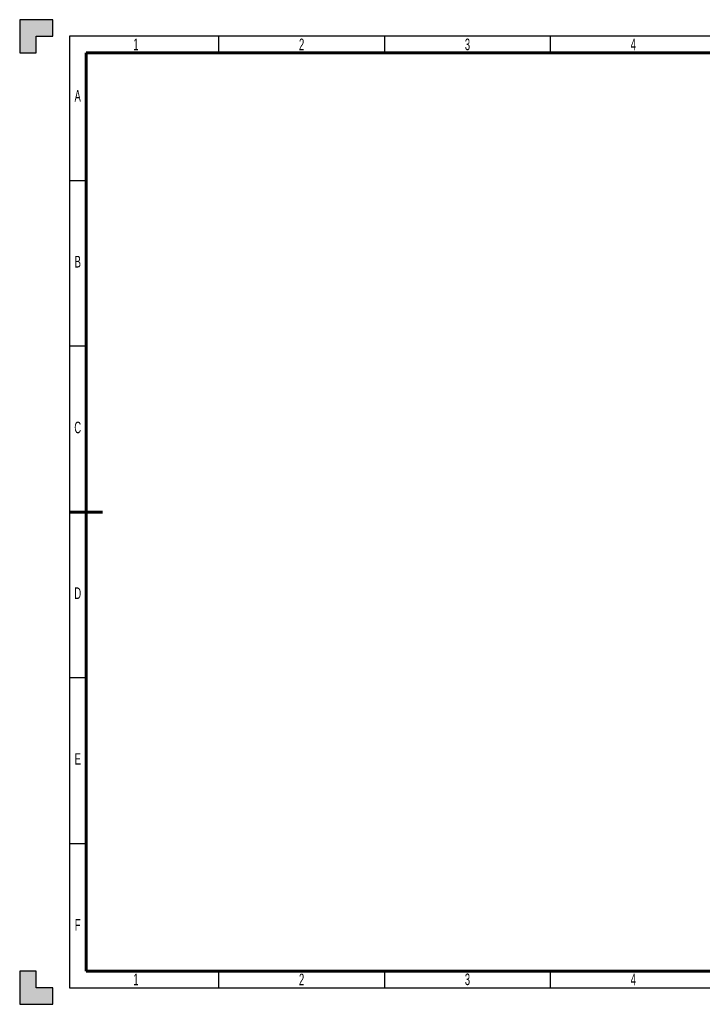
# Model space of a CAD drawing. Header units: millimetres. Extents: x 0 to 420, y 0 to 297.
# Tile 1 of 2: x 0 to 206, y 0 to 297. Entities that reach past the tile are written whole.
import ezdxf

# ---------------------------------------------------------------- set-up
doc = ezdxf.new("R2010")
doc.units = ezdxf.units.MM
doc.layers.add('BORDER', color=7, linetype='Continuous')
doc.layers.add('TRIM', color=7, linetype='Continuous')
doc.styles.add('SLDTEXTSTYLE0', font='TXT', dxfattribs={"width": 0.605})

msp = doc.modelspace()

# ---------------------------------------------------------------- hatches: boundary and pattern name
at = {"layer": 'TRIM'}
for points in [[(10, 292), (10, 297), (0, 297), (0, 287), (5, 287), (5, 292)], [(5, 10), (0, 10), (0, 0), (10, 0), (10, 5), (5, 5)]]:
    msp.add_hatch(color=256, dxfattribs=at).paths.add_polyline_path(points, flags=0)

# ---------------------------------------------------------------- linework, layer by layer
at = {"layer": 'BORDER', "linetype": 'Continuous', "lineweight": 30}
for p, q in [((415, 292), (15, 292)), ((15, 292), (15, 5)), ((60, 287), (60, 292)), ((110, 292), (110, 287)), ((160, 287), (160, 292)), ((15, 248.5), (20, 248.5)), ((20, 198.5), (15, 198.5)), ((20, 98.5), (15, 98.5)), ((15, 48.5), (20, 48.5)), ((60, 5), (60, 10)), ((110, 10), (110, 5)), ((160, 5), (160, 10)), ((15, 5), (415, 5))]:
    msp.add_line(p, q, dxfattribs=at)
at = {"layer": 'BORDER', "linetype": 'Continuous', "lineweight": 60}
for p, q in [((410, 287), (20, 287)), ((20, 287), (20, 10)), ((15, 148.5), (25, 148.5)), ((20, 10), (410, 10))]:
    msp.add_line(p, q, dxfattribs=at)
at = {"layer": 'TRIM'}
for p, q in [((0, 297), (0, 287)), ((10, 297), (0, 297)), ((10, 292), (10, 297)), ((5, 287), (5, 292)), ((5, 292), (10, 292)), ((0, 287), (5, 287)), ((5, 10), (0, 10)), ((0, 10), (0, 0)), ((5, 5), (5, 10)), ((10, 5), (5, 5)), ((10, 0), (10, 5)), ((0, 0), (10, 0))]:
    msp.add_line(p, q, dxfattribs=at)

# ---------------------------------------------------------------- texts
at = {"layer": 'BORDER', "color": 7, "char_height": 3.5, "attachment_point": 2, "style": 'SLDTEXTSTYLE0'}
for s, insert in [('1', (35.06, 291.3)), ('2', (85, 291.3)), ('3', (135, 291.3)), ('4', (184.99, 291.3)), ('A', (17.48, 275.75)), ('B', (17.52, 225.75)), ('C', (17.49, 175.75)), ('D', (17.5, 125.75)), ('E', (17.52, 75.75)), ('F', (17.49, 25.75)), ('1', (35.06, 9.25)), ('2', (85, 9.25)), ('3', (135, 9.28)), ('4', (184.99, 9.25))]:
    msp.add_mtext(s, dxfattribs=dict(at, insert=insert))

doc.saveas('drawing.dxf')
